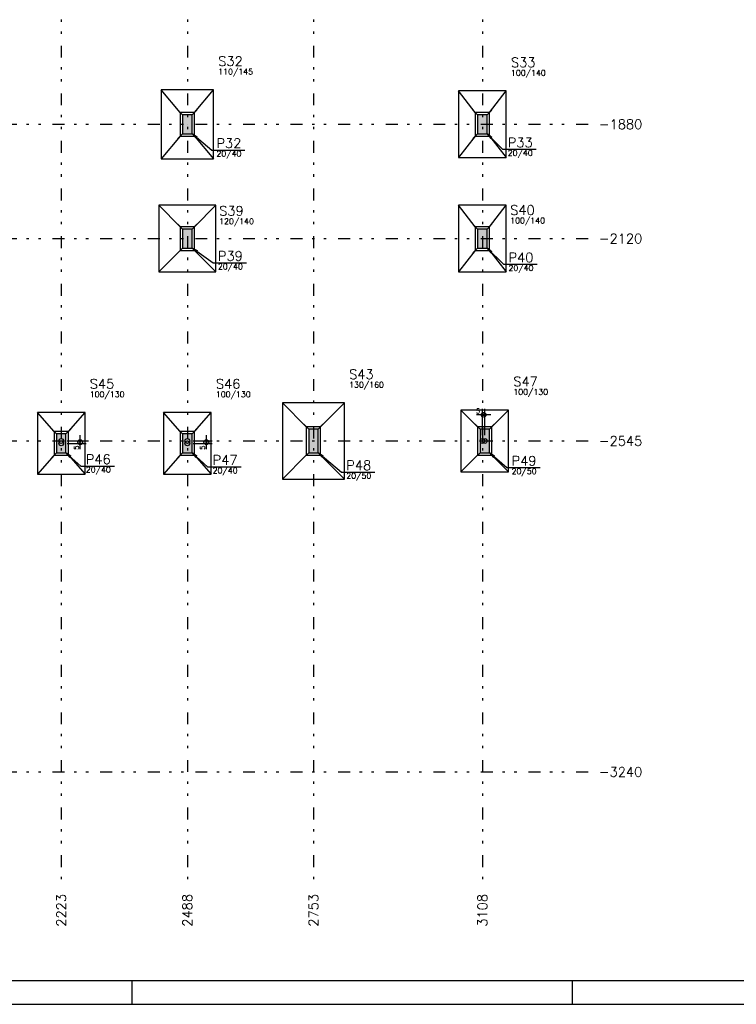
# Model space of a CAD drawing. Extents: x 0 to 119, y 0 to 84.
# Tile 6 of 9: x 59 to 89, y 0 to 41. Entities that reach past the tile are written whole.
import ezdxf

# ---------------------------------------------------------------- set-up
doc = ezdxf.new("R2010")
doc.units = 0
doc.header["$MEASUREMENT"] = 0
doc.linetypes.add('ESTILO_TQS_0004', pattern=[2, 0.5, -0.4, 0.1, -0.4, 0.1, -0.5])
for name, color, linetype in [('1', 1, 'CONTINUOUS'), ('3', 3, 'CONTINUOUS'), ('6', 6, 'CONTINUOUS'), ('8', 8, 'CONTINUOUS'), ('9', 9, 'CONTINUOUS')]:
    doc.layers.add(name, color=color, linetype=linetype)
doc.styles.get("Standard").update_dxf_attribs({"font": 'ROMANS.SHX'})

msp = doc.modelspace()

# ---------------------------------------------------------------- linework, layer by layer
at = {"layer": '1', "linetype": 'ESTILO_TQS_0004'}
for p, q in [((60.415, 80.261), (60.415, 5.261)), ((65.715, 80.261), (65.715, 5.261)), ((71.015, 80.261), (71.015, 5.261)), ((78.115, 80.261), (78.115, 5.261)), ((10.055, 36.961), (82.615, 36.961)), ((10.055, 32.161), (82.615, 32.161)), ((10.055, 23.661), (82.615, 23.661)), ((10.055, 9.761), (82.615, 9.761))]:
    msp.add_line(p, q, dxfattribs=at)
at = {"layer": '1', "linetype": 'Continuous'}
for p, q in [((65.515, 37.361), (65.315, 37.561)), ((65.915, 37.361), (66.115, 37.561)), ((77.915, 37.361), (77.715, 37.561)), ((78.315, 37.361), (78.515, 37.561)), ((65.715, 36.961), (65.715, 36.961)), ((65.715, 36.961), (65.715, 36.961)), ((78.115, 36.961), (78.115, 36.961)), ((78.115, 36.961), (78.115, 36.961)), ((65.515, 36.561), (65.315, 36.361)), ((65.915, 36.561), (66.115, 36.361)), ((77.915, 36.561), (77.715, 36.361)), ((78.315, 36.561), (78.515, 36.361)), ((65.515, 32.561), (65.315, 32.761)), ((65.915, 32.561), (66.115, 32.761)), ((77.915, 32.561), (77.715, 32.761)), ((78.315, 32.561), (78.515, 32.761)), ((65.715, 32.161), (65.715, 32.161)), ((65.715, 32.161), (65.715, 32.161)), ((78.115, 32.161), (78.115, 32.161)), ((78.115, 32.161), (78.115, 32.161)), ((65.515, 31.761), (65.315, 31.561)), ((65.915, 31.761), (66.115, 31.561)), ((77.915, 31.761), (77.715, 31.561)), ((78.315, 31.761), (78.515, 31.561)), ((78.115, 23.911), (78.115, 25.011)), ((78.115, 23.911), (78.115, 25.011)), ((78.215, 23.911), (78.215, 25.011)), ((78.215, 23.911), (78.215, 25.011)), ((78.465, 24.761), (77.865, 24.761)), ((78.465, 24.761), (77.865, 24.761)), ((60.215, 23.961), (60.015, 24.161)), ((60.615, 23.961), (60.815, 24.161)), ((65.515, 23.961), (65.315, 24.161)), ((65.915, 23.961), (66.115, 24.161)), ((70.815, 24.161), (70.615, 24.361)), ((71.215, 24.161), (71.415, 24.361)), ((78.015, 24.161), (77.815, 24.361)), ((78.415, 24.161), (78.615, 24.361)), ((60.415, 23.661), (60.415, 23.661)), ((60.415, 23.661), (60.415, 23.661)), ((60.665, 23.661), (61.465, 23.661)), ((60.665, 23.661), (61.465, 23.661)), ((61.215, 23.311), (61.215, 23.911)), ((61.215, 23.311), (61.215, 23.911)), ((65.715, 23.661), (65.715, 23.661)), ((65.715, 23.661), (65.715, 23.661)), ((65.965, 23.661), (66.765, 23.661)), ((65.965, 23.661), (66.765, 23.661)), ((66.515, 23.311), (66.515, 23.911)), ((66.515, 23.311), (66.515, 23.911)), ((71.015, 23.661), (71.015, 23.661)), ((71.015, 23.661), (71.015, 23.661)), ((78.115, 23.661), (78.115, 23.661)), ((78.115, 23.661), (78.115, 23.661)), ((78.215, 23.661), (78.215, 23.661)), ((78.215, 23.661), (78.215, 23.661)), ((78.215, 23.661), (78.215, 23.661)), ((78.215, 23.661), (78.215, 23.661)), ((60.215, 23.161), (60.015, 22.961)), ((60.415, 23.561), (60.415, 23.561)), ((60.415, 23.561), (60.415, 23.561)), ((60.415, 23.561), (60.415, 23.561)), ((60.415, 23.561), (60.415, 23.561)), ((60.615, 23.161), (60.815, 22.961)), ((60.665, 23.561), (61.465, 23.561)), ((60.665, 23.561), (61.465, 23.561)), ((65.515, 23.161), (65.315, 22.961)), ((65.715, 23.561), (65.715, 23.561)), ((65.715, 23.561), (65.715, 23.561)), ((65.715, 23.561), (65.715, 23.561)), ((65.715, 23.561), (65.715, 23.561)), ((65.915, 23.161), (66.115, 22.961)), ((65.965, 23.561), (66.765, 23.561)), ((65.965, 23.561), (66.765, 23.561)), ((70.815, 23.161), (70.615, 22.961)), ((71.215, 23.161), (71.415, 22.961)), ((78.015, 23.161), (77.815, 22.961)), ((78.415, 23.161), (78.615, 22.961)), ((63.4, 0), (63.4, 1)), ((81.9, 0), (81.9, 1)), ((0, 0), (118.9, 0))]:
    msp.add_line(p, q, dxfattribs=at)
for points in [[(66.815, 38.411), (64.615, 38.411)], [(64.615, 38.411), (64.615, 35.511)], [(65.415, 37.461), (64.615, 38.411)], [(66.015, 37.461), (66.815, 38.411)], [(66.815, 35.511), (66.815, 38.411)], [(79.115, 38.361), (77.115, 38.361)], [(77.115, 38.361), (77.115, 35.561)], [(77.815, 37.461), (77.115, 38.361)], [(78.415, 37.461), (79.115, 38.361)], [(79.115, 35.561), (79.115, 38.361)], [(65.415, 36.461), (66.015, 36.461), (66.015, 37.461), (65.415, 37.461), (65.415, 36.461)], [(77.815, 36.461), (78.415, 36.461), (78.415, 37.461), (77.815, 37.461), (77.815, 36.461)], [(65.415, 36.461), (64.615, 35.511)], [(68.138, 35.866), (66.738, 35.866), (65.915, 36.561), (66.125, 36.426), (65.915, 36.561), (66.083, 36.376)], [(66.015, 36.461), (66.815, 35.511)], [(77.815, 36.461), (77.115, 35.561)], [(80.38, 35.897), (78.98, 35.897), (78.315, 36.561), (78.513, 36.409), (78.315, 36.561), (78.467, 36.362)], [(78.415, 36.461), (79.115, 35.561)], [(64.615, 35.511), (66.815, 35.511)], [(77.115, 35.561), (79.115, 35.561)], [(66.915, 33.561), (64.515, 33.561)], [(64.515, 33.561), (64.515, 30.761)], [(65.415, 32.661), (64.515, 33.561)], [(66.015, 32.661), (66.915, 33.561)], [(66.915, 30.761), (66.915, 33.561)], [(79.115, 33.561), (77.115, 33.561)], [(77.115, 33.561), (77.115, 30.761)], [(77.815, 32.661), (77.115, 33.561)], [(78.415, 32.661), (79.115, 33.561)], [(79.115, 30.761), (79.115, 33.561)], [(65.415, 31.661), (66.015, 31.661), (66.015, 32.661), (65.415, 32.661), (65.415, 31.661)], [(77.815, 31.661), (78.415, 31.661), (78.415, 32.661), (77.815, 32.661), (77.815, 31.661)], [(65.415, 31.661), (64.515, 30.761)], [(68.201, 31.129), (66.801, 31.129), (65.915, 31.761), (66.136, 31.643), (65.915, 31.761), (66.098, 31.59)], [(66.015, 31.661), (66.915, 30.761)], [(77.815, 31.661), (77.115, 30.761)], [(80.411, 31.066), (79.011, 31.066), (78.315, 31.761), (78.513, 31.609), (78.315, 31.761), (78.467, 31.562)], [(78.415, 31.661), (79.115, 30.761)], [(64.515, 30.761), (66.915, 30.761)], [(77.115, 30.761), (79.115, 30.761)], [(72.315, 25.261), (69.715, 25.261)], [(69.715, 25.261), (69.715, 22.061)], [(70.715, 24.261), (69.715, 25.261)], [(71.315, 24.261), (72.315, 25.261)], [(72.315, 22.061), (72.315, 25.261)], [(61.415, 24.861), (59.415, 24.861)], [(59.415, 24.861), (59.415, 22.261)], [(60.115, 24.061), (59.415, 24.861)], [(60.715, 24.061), (61.415, 24.861)], [(61.415, 22.261), (61.415, 24.861)], [(66.715, 24.861), (64.715, 24.861)], [(64.715, 24.861), (64.715, 22.261)], [(65.415, 24.061), (64.715, 24.861)], [(66.015, 24.061), (66.715, 24.861)], [(66.715, 22.261), (66.715, 24.861)], [(79.215, 24.961), (77.215, 24.961)], [(77.215, 24.961), (77.215, 22.361)], [(77.915, 24.261), (77.215, 24.961)], [(78.515, 24.261), (79.215, 24.961)], [(79.215, 22.361), (79.215, 24.961)], [(60.115, 23.061), (60.715, 23.061), (60.715, 24.061), (60.115, 24.061), (60.115, 23.061)], [(65.415, 23.061), (66.015, 23.061), (66.015, 24.061), (65.415, 24.061), (65.415, 23.061)], [(70.715, 23.061), (71.315, 23.061), (71.315, 24.261), (70.715, 24.261), (70.715, 23.061)], [(77.915, 23.061), (78.515, 23.061), (78.515, 24.261), (77.915, 24.261), (77.915, 23.061)], [(62.648, 22.592), (61.248, 22.592), (60.615, 23.161), (60.821, 23.019), (60.615, 23.161), (60.777, 22.971)], [(67.98, 22.561), (66.58, 22.561), (65.915, 23.161), (66.121, 23.019), (65.915, 23.161), (66.077, 22.97)], [(73.596, 22.339), (72.196, 22.339), (71.215, 23.161), (71.426, 23.026), (71.215, 23.161), (71.384, 22.976)], [(80.543, 22.529), (79.143, 22.529), (78.415, 23.161), (78.623, 23.023), (78.415, 23.161), (78.581, 22.973)], [(60.115, 23.061), (59.415, 22.261)], [(60.715, 23.061), (61.415, 22.261)], [(65.415, 23.061), (64.715, 22.261)], [(66.015, 23.061), (66.715, 22.261)], [(70.715, 23.061), (69.715, 22.061)], [(71.315, 23.061), (72.315, 22.061)], [(77.915, 23.061), (77.215, 22.361)], [(78.515, 23.061), (79.215, 22.361)], [(77.215, 22.361), (79.215, 22.361)], [(59.415, 22.261), (61.415, 22.261)], [(64.715, 22.261), (66.715, 22.261)], [(69.715, 22.061), (72.315, 22.061)]]:
    msp.add_lwpolyline(points, dxfattribs=at)
for centre, radius in [((78.165, 24.761), 0.1), ((78.165, 24.761), 0.1), ((78.115, 24.761), 0.04), ((78.115, 24.761), 0.04), ((78.115, 24.761), 0.02), ((78.115, 24.761), 0.02), ((78.215, 24.761), 0.04), ((78.215, 24.761), 0.04), ((78.215, 24.761), 0.02), ((78.215, 24.761), 0.02), ((60.415, 23.661), 0.1), ((60.415, 23.661), 0.1), ((60.415, 23.561), 0.1), ((60.415, 23.561), 0.1), ((61.215, 23.611), 0.1), ((61.215, 23.611), 0.1), ((61.215, 23.661), 0.04), ((61.215, 23.661), 0.04), ((61.215, 23.561), 0.04), ((61.215, 23.561), 0.04), ((61.215, 23.661), 0.02), ((61.215, 23.661), 0.02), ((61.215, 23.561), 0.02), ((61.215, 23.561), 0.02), ((65.715, 23.661), 0.1), ((65.715, 23.661), 0.1), ((65.715, 23.561), 0.1), ((65.715, 23.561), 0.1), ((66.515, 23.611), 0.1), ((66.515, 23.611), 0.1), ((66.515, 23.661), 0.04), ((66.515, 23.661), 0.04), ((66.515, 23.561), 0.04), ((66.515, 23.561), 0.04), ((66.515, 23.661), 0.02), ((66.515, 23.661), 0.02), ((66.515, 23.561), 0.02), ((66.515, 23.561), 0.02), ((78.115, 23.661), 0.1), ((78.115, 23.661), 0.1), ((78.215, 23.661), 0.1), ((78.215, 23.661), 0.1)]:
    msp.add_circle(centre, radius, dxfattribs=at)
at = {"layer": '6', "linetype": 'Continuous'}
for points in [[(65.515, 36.561), (65.915, 36.561), (65.915, 37.361), (65.515, 37.361), (65.515, 36.561)], [(77.915, 36.561), (78.315, 36.561), (78.315, 37.361), (77.915, 37.361), (77.915, 36.561)], [(65.515, 31.761), (65.915, 31.761), (65.915, 32.561), (65.515, 32.561), (65.515, 31.761)], [(77.915, 31.761), (78.315, 31.761), (78.315, 32.561), (77.915, 32.561), (77.915, 31.761)], [(70.815, 23.161), (71.215, 23.161), (71.215, 24.161), (70.815, 24.161), (70.815, 23.161)], [(78.015, 23.161), (78.415, 23.161), (78.415, 24.161), (78.015, 24.161), (78.015, 23.161)], [(60.215, 23.161), (60.615, 23.161), (60.615, 23.961), (60.215, 23.961), (60.215, 23.161)], [(65.515, 23.161), (65.915, 23.161), (65.915, 23.961), (65.515, 23.961), (65.515, 23.161)]]:
    msp.add_lwpolyline(points, dxfattribs=at)
at = {"layer": '8', "linetype": 'Continuous'}
msp.add_line((2.5, 1), (117.9, 1), dxfattribs=at)
at = {"layer": '9', "linetype": 'Continuous'}
for points in [[(65.515, 36.561), (65.915, 36.561), (65.915, 37.361)], [(65.515, 36.561), (65.915, 37.361), (65.515, 37.361)], [(65.515, 36.561), (65.515, 37.361), (65.515, 36.561)], [(77.915, 36.561), (78.315, 36.561), (78.315, 37.361)], [(77.915, 36.561), (78.315, 37.361), (77.915, 37.361)], [(77.915, 36.561), (77.915, 37.361), (77.915, 36.561)], [(65.515, 31.761), (65.915, 31.761), (65.915, 32.561)], [(65.515, 31.761), (65.915, 32.561), (65.515, 32.561)], [(65.515, 31.761), (65.515, 32.561), (65.515, 31.761)], [(77.915, 31.761), (78.315, 31.761), (78.315, 32.561)], [(77.915, 31.761), (78.315, 32.561), (77.915, 32.561)], [(77.915, 31.761), (77.915, 32.561), (77.915, 31.761)], [(70.815, 23.161), (71.215, 23.161), (71.215, 24.161)], [(70.815, 23.161), (71.215, 24.161), (70.815, 24.161)], [(70.815, 23.161), (70.815, 24.161), (70.815, 23.161)], [(78.015, 23.161), (78.415, 23.161), (78.415, 24.161)], [(78.015, 23.161), (78.415, 24.161), (78.015, 24.161)], [(78.015, 23.161), (78.015, 24.161), (78.015, 23.161)], [(60.215, 23.161), (60.615, 23.161), (60.615, 23.961)], [(60.215, 23.161), (60.615, 23.961), (60.215, 23.961)], [(60.215, 23.161), (60.215, 23.961), (60.215, 23.161)], [(65.515, 23.161), (65.915, 23.161), (65.915, 23.961)], [(65.515, 23.161), (65.915, 23.961), (65.515, 23.961)], [(65.515, 23.161), (65.515, 23.961), (65.515, 23.161)]]:
    msp.add_solid(points, dxfattribs=at)

# ---------------------------------------------------------------- texts
at = {"layer": '1', "linetype": 'Continuous'}
for s, height, p in [('-1880', 0.4, (83.015, 36.761)), ('-2120', 0.4, (83.015, 31.961)), ('5', 0.2, (77.848, 24.821)), ('5', 0.2, (77.848, 24.821)), ('-2545', 0.4, (83.015, 23.461)), ('-3240', 0.4, (83.015, 9.561))]:
    msp.add_text(s, height=height, dxfattribs=at).set_placement(p)
for s, height, p in [('5', 0.2, (61.155, 23.294)), ('5', 0.2, (61.155, 23.294)), ('5', 0.2, (66.455, 23.294)), ('5', 0.2, (66.455, 23.294)), ('2223', 0.4, (60.615, 3.261)), ('2488', 0.4, (65.915, 3.261)), ('2753', 0.4, (71.215, 3.261)), ('3108', 0.4, (78.315, 3.261))]:
    msp.add_text(s, height=height, rotation=90, dxfattribs=at).set_placement(p)
at = {"layer": '3', "linetype": 'Continuous'}
for s, p in [('110/145', (67.015, 39.051)), ('100/140', (79.315, 39.001)), ('20/40', (66.938, 35.606)), ('20/40', (79.18, 35.637)), ('120/140', (67.053, 32.767)), ('100/140', (79.284, 32.799)), ('20/40', (67.001, 30.869)), ('20/40', (79.211, 30.806)), ('130/160', (72.515, 25.901)), ('100/130', (61.615, 25.501)), ('100/130', (66.915, 25.501)), ('100/130', (79.415, 25.601)), ('20/40', (61.448, 22.332)), ('20/40', (66.78, 22.301)), ('20/50', (72.396, 22.079)), ('20/50', (79.343, 22.269))]:
    msp.add_text(s, height=0.24, dxfattribs=at).set_placement(p)
at = {"layer": '6', "linetype": 'Continuous'}
for s, p in [('S32', (67.015, 39.411)), ('S33', (79.315, 39.361)), ('P33', (79.18, 35.997)), ('P32', (66.938, 35.966)), ('S39', (67.053, 33.127)), ('S40', (79.284, 33.159)), ('P39', (67.001, 31.229)), ('P40', (79.211, 31.166)), ('S43', (72.515, 26.261)), ('S45', (61.615, 25.861)), ('S46', (66.915, 25.861)), ('S47', (79.415, 25.961)), ('P46', (61.448, 22.692)), ('P47', (66.78, 22.661)), ('P48', (72.396, 22.439)), ('P49', (79.343, 22.629))]:
    msp.add_text(s, height=0.4, dxfattribs=at).set_placement(p)

doc.saveas('drawing.dxf')
